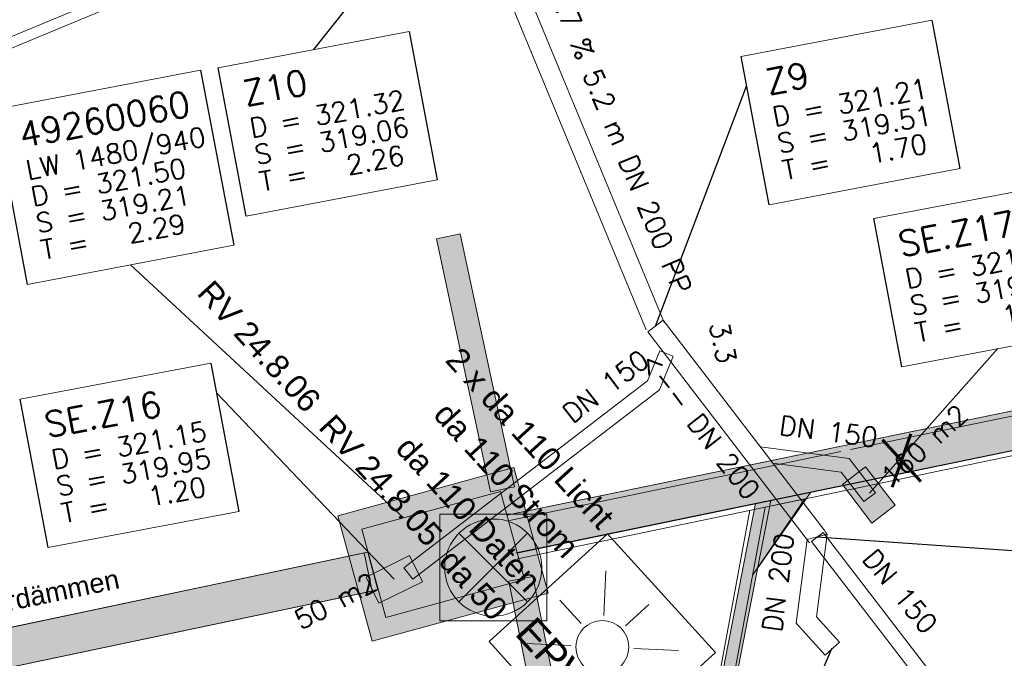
# Model space of a CAD drawing. Header units: metres. Extents: x -502 to 161, y -108 to 174.
# Tile 124 of 256: x -241 to -231, y -33 to -26. Entities that reach past the tile are written whole.
import ezdxf

# ---------------------------------------------------------------- set-up
doc = ezdxf.new("R2010")
doc.units = ezdxf.units.M
doc.header["$LTSCALE"] = 0.1
doc.header["$PDMODE"] = 1
doc.header["$PDSIZE"] = -2
for name, pattern in [('126', [101.6, 100.001, -1.599]), ('240', [101.6, 101.6, 0]), ('86', [101.6, 101.6, 0])]:
    doc.linetypes.add(name, pattern=pattern)
doc.layers.add('BRI31-005.05-5p02-Koordinierung Lageplan 4. BA ZOB West 2022-06-15', color=7, linetype='Continuous')
doc.layers.add('BRI31-005.06-5f07-Koordinierung Lageplan 4. BA ZOB Fernbusbahnh', color=7, linetype='Continuous')
doc.styles.add('Arial', font='arial.ttf')
doc.styles.add('Txt', font='txt_____.ttf')

# ---------------------------------------------------------------- blocks, each defined once
blk = doc.blocks.new('LP_01052')
at = {"color": 7, "linetype": 'Continuous', "lineweight": 13, "transparency": 33554687, "flags": 128}
blk.add_lwpolyline([(-0.25, 0), (0.25, 0), (0.25, 0.3), (-0.25, 0.3), (-0.25, 0)], dxfattribs=at)
at = {"color": 1, "linetype": 'Continuous', "true_color": 0xff0000, "transparency": 33554687}
blk.add_solid([(-0.25, 0), (0.25, 0), (-0.25, 0.3), (0.25, 0.3)], dxfattribs=at)
blk = doc.blocks.new('WP_LP-1020')
at = {"color": 7, "linetype": 'Continuous', "lineweight": 20, "transparency": 33554687}
for p, q in [((-0.8253, 0.8253), (0.8253, 0.8253)), ((-0.8253, -0.8253), (-0.8253, 0.8253)), ((0.8253, -0.8253), (0.8253, 0.8253)), ((-0.8253, -0.8253), (0.8253, -0.8253))]:
    blk.add_line(p, q, dxfattribs=at)
at = {"color": 1, "linetype": 'Continuous', "lineweight": 9, "true_color": 0xff0000, "transparency": 33554687}
for p, q in [((0, 0.649924), (0, 0.324962)), ((-0.554739, 0.55475), (-0.229777, 0.229788)), ((0.229777, 0.229788), (0.554739, 0.55475)), ((-0.324962, 0), (-0.649924, 0)), ((0.324962, 0), (0.649924, 0)), ((-0.229777, -0.229777), (-0.554739, -0.554739)), ((0.229777, -0.229777), (0.554739, -0.554739)), ((0, -0.324962), (0, -0.649924))]:
    blk.add_line(p, q, dxfattribs=at)
at = {"color": 7, "linetype": 'Continuous', "lineweight": 20, "transparency": 33554687}
blk.add_circle((0, 0), 0.272749, dxfattribs=at)
blk = doc.blocks.new('PUNKT')
at = {"color": 7, "linetype": 'Continuous', "lineweight": 5, "transparency": 33554687}
blk.add_point((0, 0), dxfattribs=at)
at = {"color": 0, "flags": 1}
for tag in ['PUNKTNUMMER', 'PUNKTHOEHE', 'PUNKTSPEZIFIKATION']:
    blk.add_attdef(tag, (0, 0), '', height=0.00018, dxfattribs=at)
blk = doc.blocks.new('450')
at = {"color": 7, "linetype": 'Continuous', "lineweight": 9, "transparency": 33554687}
for p, q in [((0.550001, 0.549999), (-0.550001, 0.549999)), ((-0.550001, 0.549999), (-0.550001, -0.549999)), ((0.550001, -0.549999), (0.550001, 0.549999)), ((0.353554, -0.353554), (-0.353554, 0.353554)), ((-0.353552, 0.353554), (0.353554, -0.353554)), ((0, 0), (0.353554, 0.353554)), ((0, 0), (-0.353554, -0.353554)), ((-0.550001, -0.549999), (0.550001, -0.549999))]:
    blk.add_line(p, q, dxfattribs=at)
blk.add_circle((0, 0), 0.5, dxfattribs=at)

msp = doc.modelspace()

# ---------------------------------------------------------------- linework, layer by layer
at = {"layer": 'BRI31-005.05-5p02-Koordinierung Lageplan 4. BA ZOB West 2022-06-15', "color": 1, "linetype": 'Continuous', "lineweight": 25, "true_color": 0xff0000, "transparency": 33554687}
for p, q in [((-232.281, -31.202), (-230.965, -29.714)), ((-232.819, -31.651), (-230.324, -31.825))]:
    msp.add_line(p, q, dxfattribs=at)
at = {"layer": 'BRI31-005.05-5p02-Koordinierung Lageplan 4. BA ZOB West 2022-06-15', "color": 1, "linetype": 'Continuous', "lineweight": 18, "true_color": 0xff0000, "transparency": 33554687, "flags": 128}
for points in [[(-270.17, -38.667), (-231.58, -22.66), (-231.817, -22.087), (-270.407, -38.094)], [(-270.164, -38.545), (-231.67, -22.578), (-231.823, -22.209), (-270.317, -38.176)], [(-229.026, -39.426), (-228.679, -39.109), (-228.679, -39.109), (-228.593, -37.277), (-228.593, -37.277), (-232.879, -31.697), (-232.76, -31.605), (-228.441, -37.229), (-228.441, -37.229), (-228.532, -39.179), (-228.532, -39.179), (-228.925, -39.536)], [(-228.925, -39.536), (-228.532, -39.179), (-228.441, -37.229), (-232.76, -31.605)], [(-229.026, -39.426), (-228.679, -39.109), (-228.593, -37.277), (-232.879, -31.697)]]:
    msp.add_lwpolyline(points, dxfattribs=at)
at = {"layer": 'BRI31-005.05-5p02-Koordinierung Lageplan 4. BA ZOB West 2022-06-15', "color": 7, "linetype": 'Continuous', "lineweight": 18, "transparency": 33554687, "flags": 128}
for points in [[(-233.604, -26.703), (-231.639, -26.33), (-231.35, -27.857), (-233.315, -28.23), (-233.604, -26.703)], [(-235.912, -31.818), (-216.812, -27.871), (-216.897, -27.483), (-236.016, -31.429)], [(-235.923, -31.817), (-216.812, -27.874), (-216.893, -27.482), (-236.004, -31.425)], [(-232.237, -28.374), (-230.272, -28.001), (-229.983, -29.528), (-231.948, -29.901), (-232.237, -28.374)]]:
    msp.add_lwpolyline(points, dxfattribs=at)
at = {"layer": 'BRI31-005.05-5p02-Koordinierung Lageplan 4. BA ZOB West 2022-06-15', "color": 1, "linetype": 'Continuous', "lineweight": 25, "true_color": 0xff0000, "transparency": 33554687, "flags": 128}
for points in [[(-233.604, -26.703), (-231.639, -26.33), (-231.35, -27.857), (-233.315, -28.23), (-233.604, -26.703)], [(-232.237, -28.374), (-230.272, -28.001), (-229.983, -29.528), (-231.948, -29.901), (-232.237, -28.374)]]:
    msp.add_lwpolyline(points, dxfattribs=at)
at = {"layer": 'BRI31-005.05-5p02-Koordinierung Lageplan 4. BA ZOB West 2022-06-15', "color": 7, "linetype": '240', "lineweight": 18, "transparency": 33554687, "flags": 128}
msp.add_lwpolyline([(-235.908, -31.876), (-219.331, -28.422), (-219.413, -28.03), (-235.989, -31.484)], dxfattribs=at)
at = {"layer": 'BRI31-005.06-5f07-Koordinierung Lageplan 4. BA ZOB Fernbusbahnh', "color": 1, "linetype": 'Continuous', "lineweight": 25, "true_color": 0xff0000, "transparency": 33554687}
for p, q in [((-236.47, -24.692), (-238.006, -26.633)), ((-234.487, -29.48), (-233.547, -27.008)), ((-232.281, -31.202), (-230.965, -29.714)), ((-237.178, -32.088), (-239.007, -30.166)), ((-232.819, -31.651), (-230.324, -31.825)), ((-232.671, -32.798), (-233.509, -34.759))]:
    msp.add_line(p, q, dxfattribs=at)
at = {"layer": 'BRI31-005.06-5f07-Koordinierung Lageplan 4. BA ZOB Fernbusbahnh', "color": 7, "linetype": 'Continuous', "lineweight": 9, "transparency": 33554687}
for p, q in [((-236.497, -28.529), (-236.741, -28.581)), ((-234.302, -29.791), (-234.44, -29.734)), ((-233.405, -30.725), (-233.276, -30.893)), ((-236.184, -31.188), (-235.939, -31.135)), ((-232.34, -31.288), (-232.221, -31.197)), ((-233.456, -31.307), (-233.297, -31.276)), ((-232.925, -31.678), (-232.716, -31.622)), ((-237.076, -31.969), (-236.984, -32.088)), ((-235.994, -32.106), (-235.749, -32.058)), ((-232.59, -32.735), (-232.738, -32.869))]:
    msp.add_line(p, q, dxfattribs=at)
at = {"layer": 'BRI31-005.06-5f07-Koordinierung Lageplan 4. BA ZOB Fernbusbahnh', "color": 7, "linetype": '86', "lineweight": 13, "transparency": 33554687}
for p, q in [((-236.184, -31.188), (-236.741, -28.581)), ((-235.939, -31.135), (-236.497, -28.529)), ((-233.456, -31.307), (-234.492, -36.618)), ((-233.297, -31.276), (-234.345, -36.647)), ((-235.994, -32.106), (-235.449, -34.852)), ((-235.749, -32.058), (-235.204, -34.803))]:
    msp.add_line(p, q, dxfattribs=at)
at = {"layer": 'BRI31-005.06-5f07-Koordinierung Lageplan 4. BA ZOB Fernbusbahnh', "color": 7, "linetype": 'Continuous', "lineweight": 25, "transparency": 33554687}
msp.add_line((-237.079, -31.455), (-239.89, -28.849), dxfattribs=at)
at = {"layer": 'BRI31-005.06-5f07-Koordinierung Lageplan 4. BA ZOB Fernbusbahnh', "color": 1, "linetype": 'Continuous', "lineweight": 20, "true_color": 0xff0000, "transparency": 33554687}
for p, q in [((-233.405, -30.725), (-232.491, -30.845)), ((-233.276, -30.893), (-232.572, -30.985)), ((-232.491, -30.845), (-232.221, -31.197)), ((-232.572, -30.985), (-232.34, -31.288)), ((-232.828, -32.473), (-232.716, -31.622)), ((-232.716, -31.622), (-232.738, -31.594)), ((-233.038, -32.539), (-232.925, -31.678)), ((-232.819, -31.651), (-230.324, -31.825)), ((-232.738, -32.869), (-233.038, -32.539)), ((-232.59, -32.735), (-232.828, -32.473)), ((-232.671, -32.798), (-233.509, -34.759))]:
    msp.add_line(p, q, dxfattribs=at)
at = {"layer": 'BRI31-005.06-5f07-Koordinierung Lageplan 4. BA ZOB Fernbusbahnh', "color": 7, "linetype": '126', "lineweight": 13, "transparency": 33554687}
for p, q in [((-233.514, -31.376), (-234.498, -36.706)), ((-233.356, -31.345), (-234.351, -36.734))]:
    msp.add_line(p, q, dxfattribs=at)
at = {"layer": 'BRI31-005.06-5f07-Koordinierung Lageplan 4. BA ZOB Fernbusbahnh', "color": 1, "linetype": 'Continuous', "lineweight": 13, "true_color": 0xff0000, "transparency": 33554687, "flags": 128}
for points in [[(-234.395, -29.442), (-236.378, -24.654), (-236.563, -24.73), (-234.58, -29.518)], [(-232.74, -31.59), (-234.408, -29.419), (-234.566, -29.541), (-232.898, -31.712)], [(-229.026, -39.426), (-228.679, -39.109), (-228.679, -39.109), (-228.593, -37.277), (-228.593, -37.277), (-232.879, -31.697), (-232.76, -31.605), (-228.441, -37.229), (-228.441, -37.229), (-228.532, -39.179), (-228.532, -39.179), (-228.925, -39.536)], [(-228.925, -39.536), (-228.532, -39.179), (-228.441, -37.229), (-232.76, -31.605)], [(-229.026, -39.426), (-228.679, -39.109), (-228.593, -37.277), (-232.879, -31.697)]]:
    msp.add_lwpolyline(points, dxfattribs=at)
at = {"layer": 'BRI31-005.06-5f07-Koordinierung Lageplan 4. BA ZOB Fernbusbahnh', "color": 7, "linetype": 'Continuous', "lineweight": 18, "transparency": 33554687, "flags": 128}
for points in [[(-233.604, -26.703), (-231.639, -26.33), (-231.35, -27.857), (-233.315, -28.23), (-233.604, -26.703)], [(-238.988, -26.82), (-237.023, -26.447), (-236.734, -27.974), (-238.699, -28.347), (-238.988, -26.82)], [(-241.292, -27.249), (-239.17, -26.846), (-238.829, -28.648), (-240.951, -29.051), (-241.292, -27.249)], [(-232.237, -28.374), (-230.272, -28.001), (-229.983, -29.528), (-231.948, -29.901), (-232.237, -28.374)], [(-241.029, -30.234), (-239.064, -29.861), (-238.775, -31.388), (-240.74, -31.761), (-241.029, -30.234)]]:
    msp.add_lwpolyline(points, dxfattribs=at)
at = {"layer": 'BRI31-005.06-5f07-Koordinierung Lageplan 4. BA ZOB Fernbusbahnh', "color": 1, "linetype": 'Continuous', "lineweight": 25, "true_color": 0xff0000, "transparency": 33554687, "flags": 128}
for points in [[(-233.604, -26.703), (-231.639, -26.33), (-231.35, -27.857), (-233.315, -28.23), (-233.604, -26.703)], [(-238.988, -26.82), (-237.023, -26.447), (-236.734, -27.974), (-238.699, -28.347), (-238.988, -26.82)], [(-232.237, -28.374), (-230.272, -28.001), (-229.983, -29.528), (-231.948, -29.901), (-232.237, -28.374)], [(-241.029, -30.234), (-239.064, -29.861), (-238.775, -31.388), (-240.74, -31.761), (-241.029, -30.234)]]:
    msp.add_lwpolyline(points, dxfattribs=at)
at = {"layer": 'BRI31-005.06-5f07-Koordinierung Lageplan 4. BA ZOB Fernbusbahnh', "color": 7, "linetype": 'Continuous', "lineweight": 25, "transparency": 33554687, "flags": 128}
msp.add_lwpolyline([(-241.292, -27.249), (-239.17, -26.846), (-238.829, -28.648), (-240.951, -29.051), (-241.292, -27.249)], dxfattribs=at)
at = {"layer": 'BRI31-005.06-5f07-Koordinierung Lageplan 4. BA ZOB Fernbusbahnh', "color": 1, "linetype": 'Continuous', "lineweight": 20, "true_color": 0xff0000, "transparency": 33554687, "flags": 128}
for points in [[(-237.076, -31.969), (-234.568, -30.043), (-234.44, -29.734)], [(-236.984, -32.088), (-234.445, -30.137), (-234.302, -29.791)]]:
    msp.add_lwpolyline(points, dxfattribs=at)
at = {"layer": 'BRI31-005.06-5f07-Koordinierung Lageplan 4. BA ZOB Fernbusbahnh', "color": 7, "linetype": 'Continuous', "lineweight": 20, "transparency": 33554687, "flags": 128}
for points in [[(-237.757, -31.433), (-235.943, -30.937), (-235.59, -32.229), (-237.403, -32.725), (-237.757, -31.433)], [(-237.757, -31.433), (-235.943, -30.937), (-235.59, -32.229), (-237.403, -32.725), (-237.757, -31.433)], [(-237.511, -31.573), (-236.083, -31.182), (-235.835, -32.089), (-237.263, -32.48), (-237.511, -31.573)], [(-237.511, -31.573), (-236.083, -31.182), (-235.835, -32.089), (-237.263, -32.48), (-237.511, -31.573)]]:
    msp.add_lwpolyline(points, dxfattribs=at)
at = {"layer": 'BRI31-005.06-5f07-Koordinierung Lageplan 4. BA ZOB Fernbusbahnh', "color": 7, "linetype": 'Continuous', "lineweight": 13, "transparency": 33554687, "flags": 128}
for points in [[(-233.297, -31.276), (-232.887, -31.191), (-233.432, -31.97)], [(-261.882, -37.363), (-237.403, -32.209), (-237.485, -31.817), (-261.964, -36.971)]]:
    msp.add_lwpolyline(points, dxfattribs=at)
at = {"layer": 'BRI31-005.06-5f07-Koordinierung Lageplan 4. BA ZOB Fernbusbahnh', "color": 7, "linetype": '240', "lineweight": 13, "transparency": 33554687, "flags": 128}
for points in [[(-233.356, -31.345), (-232.946, -31.259), (-233.484, -32.041)], [(-261.882, -37.363), (-237.403, -32.209), (-237.485, -31.817), (-261.964, -36.971)]]:
    msp.add_lwpolyline(points, dxfattribs=at)
at = {"layer": 'BRI31-005.06-5f07-Koordinierung Lageplan 4. BA ZOB Fernbusbahnh', "color": 2, "linetype": 'Continuous', "true_color": 0xffff00, "transparency": 33554687}
for points in [[(-236.497, -28.529), (-236.741, -28.581), (-235.939, -31.135), (-236.184, -31.188)], [(-237.757, -31.433), (-235.943, -30.937), (-237.403, -32.725), (-235.59, -32.229)], [(-233.297, -31.276), (-232.887, -31.191), (-233.432, -31.97)], [(-234.345, -36.647), (-234.492, -36.618), (-233.297, -31.276), (-233.456, -31.307)], [(-261.882, -37.363), (-237.403, -32.209), (-261.964, -36.971), (-237.485, -31.817)], [(-235.204, -34.803), (-235.449, -34.852), (-235.749, -32.058), (-235.994, -32.106)]]:
    msp.add_solid(points, dxfattribs=at)
at = {"layer": 'BRI31-005.06-5f07-Koordinierung Lageplan 4. BA ZOB Fernbusbahnh', "color": 7, "linetype": 'Continuous', "transparency": 33554687}
msp.add_solid([(-233.356, -31.345), (-232.946, -31.259), (-233.484, -32.041)], dxfattribs=at)

# ---------------------------------------------------------------- block references
at = {"layer": 'BRI31-005.06-5f07-Koordinierung Lageplan 4. BA ZOB Fernbusbahnh', "color": 7, "transparency": 33554687}
for name, p, rotation in [('LP_01052', (-232.409, -31.31), 307.5300899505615), ('WP_LP-1020', (-235.033, -32.785), 312.3), ('LP_01052', (-237.109, -32.223), 26.23499450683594)]:
    msp.add_blockref(name, p, dxfattribs=dict(at, rotation=rotation))
for name, p in [('450', (-236.156, -31.967)), ('PUNKT', (-236.201, -31.972))]:
    msp.add_blockref(name, p, dxfattribs=at)

# ---------------------------------------------------------------- texts
at = {"layer": 'BRI31-005.05-5p02-Koordinierung Lageplan 4. BA ZOB West 2022-06-15', "color": 1, "true_color": 0xff0000, "transparency": 33554687, "attachment_point": 1, "line_spacing_factor": 0.25, "style": 'Txt'}
for s, insert, char_height, rotation in [('SE.Z17', (-232.004, -28.514), 0.26, 10.737), ('D = 321.17', (-231.93, -28.901), 0.2, 10.737), ('S = 319.97', (-231.878, -29.177), 0.2, 10.737), ('T =   1.20', (-231.826, -29.452), 0.2, 10.737), ('160 m2', (-232.182, -30.997), 0.2, 42.3074)]:
    msp.add_mtext(s, dxfattribs=dict(at, insert=insert, char_height=char_height, rotation=rotation))
at = {"layer": 'BRI31-005.06-5f07-Koordinierung Lageplan 4. BA ZOB Fernbusbahnh', "color": 1, "true_color": 0xff0000, "transparency": 33554687, "attachment_point": 1, "line_spacing_factor": 0.25}
for s, insert, char_height, rotation, style in [('<-- 8.7 % 5.2 m DN 200 PP', (-235.703, -25.24), 0.2, 292.4974, 'Txt'), ('<-- 8.7 % 5.2 m DN 200 PP', (-235.703, -25.24), 0.2, 292.4974, 'Txt'), ('Z10', (-238.755, -26.96), 0.26, 10.737, 'Txt'), ('Z9', (-233.371, -26.843), 0.26, 10.737, 'Txt'), ('D = 321.21', (-233.297, -27.23), 0.2, 10.737, 'Txt'), ('D = 321.32', (-238.681, -27.347), 0.2, 10.737, 'Txt'), ('S = 319.51', (-233.245, -27.506), 0.2, 10.737, 'Txt'), ('S = 319.06', (-238.629, -27.623), 0.2, 10.737, 'Txt'), ('T =   1.70', (-233.193, -27.781), 0.2, 10.737, 'Txt'), ('T =   2.26', (-238.577, -27.898), 0.2, 10.737, 'Txt'), ('SE.Z17', (-232.004, -28.514), 0.26, 10.737, 'Txt'), ('D = 321.17', (-231.93, -28.901), 0.2, 10.737, 'Txt'), ('S = 319.97', (-231.878, -29.177), 0.2, 10.737, 'Txt'), ('T =   1.20', (-231.826, -29.452), 0.2, 10.737, 'Txt'), ('DN 150', (-235.463, -30.332), 0.2, 37.5277, 'Txt'), ('DN 150', (-235.463, -30.332), 0.2, 37.5277, 'Txt'), ('<-- DN 200', (-234.495, -29.732), 0.2, 307.5354, 'Txt'), ('<-- DN 200', (-234.495, -29.732), 0.2, 307.5354, 'Txt'), ('SE.Z16', (-240.796, -30.374), 0.26, 10.737, 'Txt'), ('RV 24.8.05', (-237.79, -30.368), 0.24, 312.3023, 'Arial'), ('DN 150', (-233.196, -30.399), 0.2, 352.5278, 'Txt'), ('DN 150', (-233.196, -30.399), 0.2, 352.5278, 'Txt'), ('160 m2', (-232.182, -30.997), 0.2, 42.3074, 'Txt'), ('160 m2', (-232.182, -30.997), 0.2, 42.3074, 'Txt'), ('D = 321.15', (-240.722, -30.761), 0.2, 10.737, 'Txt'), ('S = 319.95', (-240.67, -31.037), 0.2, 10.737, 'Txt'), ('T =   1.20', (-240.618, -31.312), 0.2, 10.737, 'Txt'), ('da 50', (-236.554, -31.752), 0.24, 312.3023, 'Arial'), ('DN 200', (-233.387, -32.613), 0.2, 82.5278, 'Txt'), ('DN 200', (-233.387, -32.613), 0.2, 82.5278, 'Txt'), ('DN 150', (-232.215, -31.754), 0.2, 309.5717, 'Txt'), ('DN 150', (-232.215, -31.754), 0.2, 309.5717, 'Txt'), ('verdämmen', (-241.477, -32.28), 0.2, 11.6753, 'Arial'), ('verdämmen', (-241.477, -32.28), 0.2, 11.6753, 'Arial'), ('50 m2', (-238.23, -32.439), 0.2, 28.3444, 'Txt'), ('50 m2', (-238.23, -32.439), 0.2, 28.3444, 'Txt')]:
    msp.add_mtext(s, dxfattribs=dict(at, insert=insert, char_height=char_height, rotation=rotation, style=style))
at = {"layer": 'BRI31-005.06-5f07-Koordinierung Lageplan 4. BA ZOB Fernbusbahnh', "color": 7, "transparency": 33554687, "attachment_point": 1, "line_spacing_factor": 0.25}
for s, insert, char_height, rotation, style in [('49260060', (-241.059, -27.389), 0.26, 10.737, 'Txt'), ('LW 1480/940', (-240.985, -27.776), 0.2, 10.737, 'Txt'), ('D = 321.50', (-240.933, -28.052), 0.2, 10.737, 'Txt'), ('S = 319.21', (-240.881, -28.327), 0.2, 10.737, 'Txt'), ('T =   2.29', (-240.829, -28.602), 0.2, 10.737, 'Txt'), ('3.3', (-233.737, -29.421), 0.2, 281.7703, 'Txt'), ('3.3', (-233.737, -29.421), 0.2, 281.7703, 'Txt'), ('da 110 Strom', (-236.607, -30.241), 0.24, 312.3023, 'Arial'), ('da 110 Daten', (-236.997, -30.59), 0.24, 312.3023, 'Arial')]:
    msp.add_mtext(s, dxfattribs=dict(at, insert=insert, char_height=char_height, rotation=rotation, style=style))
at = {"layer": 'BRI31-005.06-5f07-Koordinierung Lageplan 4. BA ZOB Fernbusbahnh', "color": 190, "true_color": 0x7f00ff, "transparency": 33554687, "attachment_point": 1, "line_spacing_factor": 0.25, "style": 'Arial'}
for s, insert, char_height, rotation in [('2 x da 110 Licht', (-236.484, -29.677), 0.24, 312.3023), ('EPW16', (-235.722, -32.451), 0.3, 312.3187)]:
    msp.add_mtext(s, dxfattribs=dict(at, insert=insert, char_height=char_height, rotation=rotation))

# ---------------------------------------------------------------- next in the draw order: wipeouts: each hides what was drawn before it
at = {"color": 255, "linetype": 'Continuous', "lineweight": 5, "transparency": 33554687}
for points in [[(-233.604, -26.703), (-231.639, -26.33), (-231.35, -27.857), (-233.315, -28.23)], [(-238.988, -26.82), (-237.023, -26.447), (-236.734, -27.974), (-238.699, -28.347)], [(-241.029, -30.234), (-239.064, -29.861), (-238.775, -31.388), (-240.74, -31.761)]]:
    msp.add_wipeout(points, dxfattribs=at).dxf.layer = 'BRI31-005.06-5f07-Koordinierung Lageplan 4. BA ZOB Fernbusbahnh'

# ---------------------------------------------------------------- next in the draw order: linework, layer by layer
at = {"layer": 'BRI31-005.06-5f07-Koordinierung Lageplan 4. BA ZOB Fernbusbahnh', "color": 1, "linetype": 'Continuous', "lineweight": 20, "true_color": 0xff0000, "transparency": 33554687}
for p, q in [((-236.47, -24.692), (-238.006, -26.633)), ((-234.487, -29.48), (-233.547, -27.008)), ((-237.178, -32.088), (-239.007, -30.166))]:
    msp.add_line(p, q, dxfattribs=at)
at = {"layer": 'BRI31-005.06-5f07-Koordinierung Lageplan 4. BA ZOB Fernbusbahnh', "color": 7, "linetype": 'Continuous', "lineweight": 13, "transparency": 33554687, "flags": 128}
for points in [[(-241.029, -30.234), (-239.064, -29.861), (-238.775, -31.388), (-240.74, -31.761), (-241.029, -30.234)], [(-261.88, -37.362), (-237.345, -32.196), (-237.446, -31.81), (-261.966, -36.972)]]:
    msp.add_lwpolyline(points, dxfattribs=at)
at = {"layer": 'BRI31-005.06-5f07-Koordinierung Lageplan 4. BA ZOB Fernbusbahnh', "color": 1, "linetype": 'Continuous', "lineweight": 20, "true_color": 0xff0000, "transparency": 33554687, "flags": 128}
msp.add_lwpolyline([(-241.029, -30.234), (-239.064, -29.861), (-238.775, -31.388), (-240.74, -31.761), (-241.029, -30.234)], dxfattribs=at)

# ---------------------------------------------------------------- next in the draw order: texts
at = {"layer": 'BRI31-005.06-5f07-Koordinierung Lageplan 4. BA ZOB Fernbusbahnh', "color": 1, "true_color": 0xff0000, "transparency": 33554687, "attachment_point": 1, "rotation": 10.737, "line_spacing_factor": 0.25, "style": 'Txt'}
for s, insert, char_height in [('Z10', (-238.755, -26.96), 0.26), ('Z9', (-233.371, -26.843), 0.26), ('D = 321.21', (-233.297, -27.23), 0.2), ('D = 321.32', (-238.681, -27.347), 0.2), ('S = 319.51', (-233.245, -27.506), 0.2), ('S = 319.06', (-238.629, -27.623), 0.2), ('T =   2.26', (-238.577, -27.898), 0.2), ('SE.Z16', (-240.796, -30.374), 0.26), ('D = 321.15', (-240.722, -30.761), 0.2), ('S = 319.95', (-240.67, -31.037), 0.2), ('T =   1.20', (-240.618, -31.312), 0.2)]:
    msp.add_mtext(s, dxfattribs=dict(at, insert=insert, char_height=char_height))

# ---------------------------------------------------------------- next in the draw order: wipeouts: each hides what was drawn before it
at = {"color": 255, "linetype": 'Continuous', "lineweight": 5, "transparency": 33554687}
for points in [[(-241.292, -27.249), (-239.17, -26.846), (-238.829, -28.648), (-240.951, -29.051)], [(-232.237, -28.374), (-230.272, -28.001), (-229.983, -29.528), (-231.948, -29.901)]]:
    msp.add_wipeout(points, dxfattribs=at).dxf.layer = 'BRI31-005.06-5f07-Koordinierung Lageplan 4. BA ZOB Fernbusbahnh'

# ---------------------------------------------------------------- next in the draw order: linework, layer by layer
at = {"layer": 'BRI31-005.06-5f07-Koordinierung Lageplan 4. BA ZOB Fernbusbahnh', "color": 7, "linetype": 'Continuous', "lineweight": 20, "transparency": 33554687}
msp.add_line((-237.079, -31.455), (-239.89, -28.849), dxfattribs=at)
at = {"layer": 'BRI31-005.06-5f07-Koordinierung Lageplan 4. BA ZOB Fernbusbahnh', "color": 1, "linetype": 'Continuous', "lineweight": 20, "true_color": 0xff0000, "transparency": 33554687}
msp.add_line((-232.281, -31.202), (-230.965, -29.714), dxfattribs=at)
at = {"layer": 'BRI31-005.06-5f07-Koordinierung Lageplan 4. BA ZOB Fernbusbahnh', "color": 1, "linetype": 'Continuous', "lineweight": 13, "true_color": 0xff0000, "transparency": 33554687, "flags": 128}
for points in [[(-270.17, -38.667), (-231.58, -22.66), (-231.817, -22.087), (-270.407, -38.094)], [(-270.164, -38.545), (-231.67, -22.578), (-231.823, -22.209), (-270.317, -38.176)]]:
    msp.add_lwpolyline(points, dxfattribs=at)
at = {"layer": 'BRI31-005.06-5f07-Koordinierung Lageplan 4. BA ZOB Fernbusbahnh', "color": 7, "linetype": 'Continuous', "lineweight": 13, "transparency": 33554687, "flags": 128}
for points in [[(-233.604, -26.703), (-231.639, -26.33), (-231.35, -27.857), (-233.315, -28.23), (-233.604, -26.703)], [(-238.988, -26.82), (-237.023, -26.447), (-236.734, -27.974), (-238.699, -28.347), (-238.988, -26.82)], [(-241.292, -27.249), (-239.17, -26.846), (-238.829, -28.648), (-240.951, -29.051), (-241.292, -27.249)], [(-235.912, -31.818), (-216.812, -27.871), (-216.897, -27.483), (-236.016, -31.429)], [(-235.923, -31.817), (-216.812, -27.874), (-216.893, -27.482), (-236.004, -31.425)], [(-232.237, -28.374), (-230.272, -28.001), (-229.983, -29.528), (-231.948, -29.901), (-232.237, -28.374)]]:
    msp.add_lwpolyline(points, dxfattribs=at)
at = {"layer": 'BRI31-005.06-5f07-Koordinierung Lageplan 4. BA ZOB Fernbusbahnh', "color": 1, "linetype": 'Continuous', "lineweight": 20, "true_color": 0xff0000, "transparency": 33554687, "flags": 128}
for points in [[(-233.604, -26.703), (-231.639, -26.33), (-231.35, -27.857), (-233.315, -28.23), (-233.604, -26.703)], [(-238.988, -26.82), (-237.023, -26.447), (-236.734, -27.974), (-238.699, -28.347), (-238.988, -26.82)], [(-232.237, -28.374), (-230.272, -28.001), (-229.983, -29.528), (-231.948, -29.901), (-232.237, -28.374)]]:
    msp.add_lwpolyline(points, dxfattribs=at)
at = {"layer": 'BRI31-005.06-5f07-Koordinierung Lageplan 4. BA ZOB Fernbusbahnh', "color": 7, "linetype": 'Continuous', "lineweight": 20, "transparency": 33554687, "flags": 128}
msp.add_lwpolyline([(-241.292, -27.249), (-239.17, -26.846), (-238.829, -28.648), (-240.951, -29.051), (-241.292, -27.249)], dxfattribs=at)
at = {"layer": 'BRI31-005.06-5f07-Koordinierung Lageplan 4. BA ZOB Fernbusbahnh', "color": 7, "linetype": '240', "lineweight": 13, "transparency": 33554687, "flags": 128}
msp.add_lwpolyline([(-235.908, -31.876), (-219.331, -28.422), (-219.413, -28.03), (-235.989, -31.484)], dxfattribs=at)
at = {"layer": 'BRI31-005.06-5f07-Koordinierung Lageplan 4. BA ZOB Fernbusbahnh', "color": 2, "linetype": 'Continuous', "true_color": 0xffff00, "transparency": 33554687}
msp.add_solid([(-235.923, -31.817), (-216.812, -27.874), (-236.004, -31.425), (-216.893, -27.482)], dxfattribs=at)

# ---------------------------------------------------------------- next in the draw order: texts
at = {"layer": 'BRI31-005.06-5f07-Koordinierung Lageplan 4. BA ZOB Fernbusbahnh', "color": 7, "transparency": 33554687, "attachment_point": 1, "rotation": 10.737, "line_spacing_factor": 0.25, "style": 'Txt'}
for s, insert, char_height in [('49260060', (-241.059, -27.389), 0.26), ('LW 1480/940', (-240.985, -27.776), 0.2), ('D = 321.50', (-240.933, -28.052), 0.2), ('S = 319.21', (-240.881, -28.327), 0.2), ('T =   2.29', (-240.829, -28.602), 0.2)]:
    msp.add_mtext(s, dxfattribs=dict(at, insert=insert, char_height=char_height))
at = {"layer": 'BRI31-005.06-5f07-Koordinierung Lageplan 4. BA ZOB Fernbusbahnh', "color": 1, "true_color": 0xff0000, "transparency": 33554687, "attachment_point": 1, "line_spacing_factor": 0.25}
for s, insert, char_height, rotation, style in [('T =   1.70', (-233.193, -27.781), 0.2, 10.737, 'Txt'), ('SE.Z17', (-232.004, -28.514), 0.26, 10.737, 'Txt'), ('D = 321.17', (-231.93, -28.901), 0.2, 10.737, 'Txt'), ('S = 319.97', (-231.878, -29.177), 0.2, 10.737, 'Txt'), ('RV 24.8.06', (-239.041, -28.987), 0.24, 312.3023, 'Arial'), ('T =   1.20', (-231.826, -29.452), 0.2, 10.737, 'Txt')]:
    msp.add_mtext(s, dxfattribs=dict(at, insert=insert, char_height=char_height, rotation=rotation, style=style))
at = {"layer": 'BRI31-005.06-5f07-Koordinierung Lageplan 4. BA ZOB Fernbusbahnh', "color": 2, "true_color": 0xffff00, "transparency": 33554687, "insert": (-232.212, -30.663), "char_height": 0.5, "attachment_point": 1, "rotation": 11.6569, "line_spacing_factor": 0.25, "style": 'Txt'}
msp.add_mtext('X   X   X   X   X   X   X   X   X   X   X   X', dxfattribs=at)

doc.saveas('drawing.dxf')
